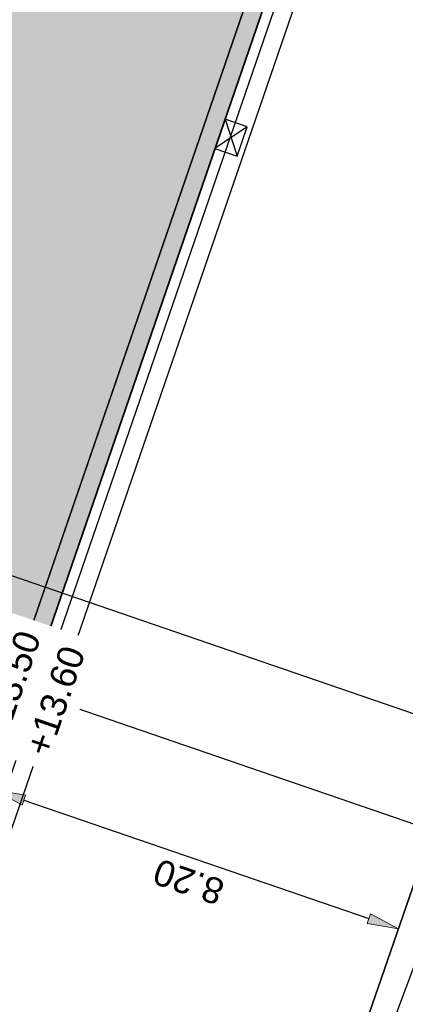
# Model space of a CAD drawing. Header units: metres. Extents: x 131295 to 132236, y 397710 to 398702.
# Tile 93 of 127: x 131633.4 to 131640.8, y 398339.9 to 398358.81. Entities that reach past the tile are written whole.
import ezdxf
from ezdxf.enums import TextEntityAlignment as Align

# ---------------------------------------------------------------- set-up
doc = ezdxf.new("R2010")
doc.units = ezdxf.units.M
doc.linetypes.add('AL-MATERIAALS', pattern=[2, 1, -1])
doc.layers.get('Defpoints').update_dxf_attribs({"color": 128})
for name, color, linetype, lineweight in [('N-D-dwarsprofiel situatie @ 0.2', 7, 'Continuous', 25), ('N-KO-trottoirband 180-200x250mm', 3, 'Continuous', 35), ('N-KO-trottoirband achterkant', 8, 'Continuous', 5), ('N-RI-trottoirkolk', 7, 'Continuous', 25), ('X-AL-maatvoering', 1, 'Continuous', 18), ('X-AL-materiaalscheiding', 1, 'AL-MATERIAALS', 18), ('X-AL-planhoogte', 190, 'Continuous', 25)]:
    doc.layers.add(name, color=color, linetype=linetype, lineweight=lineweight)
doc.layers.add("N-VH-arcering 'MAT' kleur 1 (heiderood)", color=7, linetype='Continuous', lineweight=18, true_color=0xd98c8c)
for name, color, linetype, plot in [('X-AL-contourlijnen', 30, 'Continuous', False), ('X-AL-hulplijn bandenlijnnummers', 30, 'Continuous', False), ('X-AL-hulplijn hoogtetekst', 190, 'Continuous', False)]:
    doc.layers.add(name, color=color, linetype=linetype, plot=plot)
doc.styles.add('CS Annotative', font='arial.ttf')
doc.dimstyles.new('CS Annotative', dxfattribs={"dimtxt": 2.5, "dimasz": 3, "dimexe": 0.18, "dimexo": 0.0625, "dimgap": 1, "dimtad": 1, "dimzin": 0, "dimdsep": 46, "dimtxsty": 'CS Annotative', "dimblk": 'CS Dimensionpijl', "dimcen": 0, "dimse1": 1, "dimse2": 1, "dimclrd": 256, "dimclre": 256, "dimclrt": 2, "dimadec": 0, "dimazin": 0, "dimtm": 1e-09, "dimtfac": 1, "dimtofl": 0, "dimtmove": 1, "dimatfit": 3, "dimfxl": 1, "dimtfillclr": 256, "dimtolj": 1, "dimtzin": 0, "dimarcsym": 0})

# ---------------------------------------------------------------- blocks, each defined once
blk = doc.blocks.new('*U68')
for p, q in [((0.5122429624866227, 1.409825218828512), (1.602494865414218, -2.178189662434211)), ((2.626980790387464, 0.6414607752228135), (-0.5122429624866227, -1.409825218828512))]:
    blk.add_line(p, q)
blk.add_lwpolyline([(0.5122429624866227, 1.409825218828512), (-0.5122429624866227, -1.409825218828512), (1.602494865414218, -2.178189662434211), (2.626980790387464, 0.6414607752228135)], close=True)
blk = doc.blocks.new('CS Dimensionpijl')
h = blk.add_hatch(color=256)
h.dxf.hatch_style = 1
h.paths.add_polyline_path([(-1, -0.1666666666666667), (0, 0), (-1, 0.1666666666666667)])
at = {"flags": 128}
blk.add_lwpolyline([(0, 0.5), (0, -0.5)], dxfattribs=at)
blk.add_lwpolyline([(-1, -0.1666666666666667), (0, 0), (-1, 0.1666666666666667)], close=True, dxfattribs=at)
blk = doc.blocks.new('*D297')
at = {"layer": 'Defpoints', "color": 0, "transparency": 16777216}
for p in [(131632.9165586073, 398344.0128299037), (131640.6578181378, 398341.3069579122), (131640.6717052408, 398341.3473622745)]:
    blk.add_point(p, dxfattribs=at)
at = {"layer": 'X-AL-maatvoering', "lineweight": -2, "transparency": 16777216}
blk.add_line((131633.483978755, 398343.8178058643), (131640.1042850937, 398341.5423863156), dxfattribs=at)
at = {"layer": 'X-AL-maatvoering', "lineweight": -2, "transparency": 16777216, "xscale": 0.6000000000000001, "yscale": 0.6000000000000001, "zscale": 0.6000000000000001}
for p, rotation in [((131632.9165586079, 398344.0128299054), 161.0319974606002), ((131640.6717052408, 398341.3473622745), 341.0319974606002)]:
    blk.add_blockref('CS Dimensionpijl', p, dxfattribs=dict(at, rotation=rotation))
at = {"layer": 'X-AL-maatvoering', "color": 2, "transparency": 16777216, "insert": (131636.6461455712, 398342.249531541), "char_height": 0.5, "attachment_point": 5, "rotation": 161.03199746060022, "style": 'CS Annotative'}
blk.add_mtext('\\A1;8.20', dxfattribs=at)
blk = doc.blocks.new('*U512')
blk.add_lwpolyline([(61.4697793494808, -21.12974743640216), (-85.11200217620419, 29.25657337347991)])
at = {"lineweight": 50, "style": 'CS Annotative'}
for tag, p in [('Dwp2:', (-89.25390332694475, 17.21618575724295)), ('Dwp1:', (57.32986866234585, -33.18247407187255))]:
    blk.add_attdef(tag, text='', height=4.999999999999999, rotation=161.03, dxfattribs=at).set_placement(p, align=Align.MIDDLE_CENTER)

msp = doc.modelspace()

# ---------------------------------------------------------------- hatches: boundary and pattern name
at = {"layer": "N-VH-arcering 'MAT' kleur 1 (heiderood)"}
h = msp.add_hatch(color=256, dxfattribs=at)
h.dxf.hatch_style = 1
edge = h.paths.add_edge_path()
edge.add_line((131644.7197422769, 398378.3540535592), (131650.347183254, 398394.7270267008))
edge.add_line((131650.347183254, 398394.7270267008), (131645.6186820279, 398396.3522270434))
edge.add_line((131645.6186820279, 398396.3522270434), (131644.9526251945, 398394.4143425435))
edge.add_line((131644.9526251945, 398394.4143425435), (131639.7519840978, 398379.2831386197))
edge.add_line((131639.7519840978, 398379.2831386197), (131639.5732120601, 398378.7630034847))
edge.add_line((131639.5732120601, 398378.7630034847), (131639.5082040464, 398378.5738634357))
edge.add_line((131639.5082040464, 398378.5738634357), (131639.0206439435, 398377.1553130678))
edge.add_line((131639.0206439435, 398377.1553130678), (131638.9556359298, 398376.9661730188))
edge.add_line((131638.9556359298, 398376.9661730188), (131638.7768638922, 398376.446037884))
edge.add_line((131638.7768638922, 398376.446037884), (131632.7636226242, 398358.9505833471))
edge.add_line((131632.7636226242, 398358.9505833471), (131632.5848505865, 398358.4304482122))
edge.add_line((131632.5848505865, 398358.4304482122), (131632.5198425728, 398358.2413081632))
edge.add_line((131632.5198425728, 398358.2413081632), (131632.03228247, 398356.8227577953))
edge.add_line((131632.03228247, 398356.8227577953), (131631.9672744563, 398356.6336177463))
edge.add_line((131631.9672744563, 398356.6336177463), (131631.7885024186, 398356.1134826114))
edge.add_line((131631.7885024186, 398356.1134826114), (131626.587861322, 398340.9822786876))
edge.add_line((131626.587861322, 398340.9822786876), (131626.4090892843, 398340.4621435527))
edge.add_line((131626.4090892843, 398340.4621435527), (131626.3440812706, 398340.2730035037))
edge.add_line((131626.3440812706, 398340.2730035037), (131625.8565211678, 398338.8544531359))
edge.add_line((131625.8565211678, 398338.8544531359), (131625.7915131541, 398338.6653130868))
edge.add_line((131625.7915131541, 398338.6653130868), (131625.6127411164, 398338.145177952))
edge.add_line((131625.6127411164, 398338.145177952), (131621.2247001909, 398325.3782246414))
edge.add_line((131621.2247001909, 398325.3782246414), (131621.0459279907, 398324.8580895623))
edge.add_line((131621.0459279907, 398324.8580895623), (131620.9809199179, 398324.6689495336))
edge.add_line((131620.9809199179, 398324.6689495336), (131620.4933600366, 398323.2503990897))
edge.add_line((131620.4933600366, 398323.2503990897), (131620.4283520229, 398323.0612590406))
edge.add_line((131620.4283520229, 398323.0612590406), (131619.6539016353, 398320.8080047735))
edge.add_arc((131600.7398967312, 398327.3088061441), 19.99999999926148, 337.67096400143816, 341.03199745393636, ccw=False)
edge.add_line((131619.2402427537, 398319.7103064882), (131617.9754396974, 398316.6308440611))
edge.add_line((131617.9754396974, 398316.6308440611), (131622.6005262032, 398314.7312191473))
edge.add_line((131622.6005262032, 398314.7312191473), (131623.9210622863, 398317.9463768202))
edge.add_arc((131605.4207162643, 398325.5448764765), 19.99999999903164, 337.670963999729, 338.7005252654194)
edge.add_line((131624.0546074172, 398318.2800226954), (131624.0700453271, 398318.2740038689))
edge.add_line((131624.0700453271, 398318.2740038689), (131628.0656127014, 398329.8990600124))
edge.add_line((131628.0656127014, 398329.8990600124), (131641.0142854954, 398367.5730707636))
edge.add_line((131641.0142854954, 398367.5730707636), (131644.7197422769, 398378.3540535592))

# ---------------------------------------------------------------- linework, layer by layer
at = {"layer": 'N-KO-trottoirband 180-200x250mm'}
msp.add_lwpolyline([(131641.0142854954, 398367.5730707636), (131628.0656127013, 398329.8990600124)], dxfattribs=at)
at = {"layer": 'N-KO-trottoirband achterkant'}
msp.add_lwpolyline([(131641.0142854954, 398367.5730707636), (131641.2034255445, 398367.5080627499), (131628.2547527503, 398329.8340519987), (131628.0656127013, 398329.8990600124)], dxfattribs=at)
at = {"layer": 'X-AL-contourlijnen', "flags": 128}
msp.add_lwpolyline([(131624.0700453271, 398318.2740038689), (131628.0656127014, 398329.8990600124), (131641.0142854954, 398367.5730707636), (131644.7197422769, 398378.3540535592), (131650.347183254, 398394.7270267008)], dxfattribs=at)
msp.add_lwpolyline([(131646.623322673, 398358.56997323), (131643.8206008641, 398366.2939486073, 0.2266814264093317), (131643.3286108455, 398366.7776300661), (131641.6289906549, 398367.3617947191), (131641.2034255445, 398367.5080627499), (131628.2547527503, 398329.8340519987), (131628.6803178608, 398329.6877839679), (131630.7620878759, 398328.9722732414, 0.2180405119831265), (131631.4249358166, 398329.0376465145), (131637.7191070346, 398332.705817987), (131637.9959510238, 398333.7322775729), (131638.0364906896, 398333.7213437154)], format="xyb", close=True, dxfattribs=at)
msp.add_lwpolyline([(131645.9585233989, 398353.8195265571), (131646.954252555, 398356.7247192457), (131647.0311457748, 398357.3535615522), (131647.0083580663, 398357.44019359), (131646.4800968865, 398357.6738560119), (131646.7374051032, 398358.2555753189), (131646.623322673, 398358.56997323), (131638.0364906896, 398333.7213437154), (131638.638178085, 398333.5590640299), (131638.8801653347, 398334.0345316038), (131642.2216166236, 398342.9766774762)], close=True, dxfattribs=at)
at = {"layer": 'X-AL-hulplijn bandenlijnnummers'}
msp.add_lwpolyline([(131640.5857783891, 398367.403124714), (131627.832129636, 398330.29653411)], dxfattribs=at)
at = {"layer": 'X-AL-hulplijn hoogtetekst'}
for points in [[(131641.1280495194, 398367.9040658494), (131641.6481846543, 398367.7252938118), (131628.4719838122, 398329.3892928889), (131627.9518486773, 398329.5680649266)], [(131640.6832904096, 398367.6868347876), (131627.7346176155, 398330.0128240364)]]:
    msp.add_lwpolyline(points, dxfattribs=at)
at = {"layer": 'X-AL-hulplijn hoogtetekst', "flags": 128}
for points in [[(131638.3262527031, 398333.7178171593), (131638.5592472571, 398334.1756154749), (131641.8921835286, 398343.0949740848), (131645.627527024, 398353.9332872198), (131646.6112852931, 398356.8035530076), (131646.6755879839, 398357.3294284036), (131646.6698721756, 398357.3511581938)], [(131612.7755761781, 398353.050182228), (131647.9451928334, 398340.9622773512)]]:
    msp.add_lwpolyline(points, dxfattribs=at)
at = {"layer": 'X-AL-materiaalscheiding', "flags": 128}
msp.add_lwpolyline([(131638.0364906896, 398333.7213437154), (131646.623322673, 398358.56997323)], dxfattribs=at)

# ---------------------------------------------------------------- block references
at = {"layer": 'N-D-dwarsprofiel situatie @ 0.2', "xscale": 0.2, "yscale": 0.2, "zscale": 0.2}
msp.add_blockref('*U512', (131631.8524682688, 398348.6082310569), dxfattribs=at)
at = {"layer": 'N-RI-trottoirkolk', "xscale": 0.2, "yscale": 0.2, "zscale": 0.2, "rotation": 1}
msp.add_blockref('*U68', (131637.2483437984, 398356.6161078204), dxfattribs=at)

# ---------------------------------------------------------------- dimensions: what is measured, and where the dimension line sits
at = {"layer": 'X-AL-maatvoering'}
dim = msp.add_linear_dim(base=(131640.6717052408, 398341.3473622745), p1=(131632.9165586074, 398344.0128299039), p2=(131640.6578181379, 398341.3069579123), angle=161.0319974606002, dimstyle='CS Annotative', dxfattribs=at)
dim.commit()
dim.dimension.update_dxf_attribs({"geometry": '*D297', "text_midpoint": (131636.6461455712, 398342.249531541)})

# ---------------------------------------------------------------- next in the draw order: texts
at = {"layer": 'X-AL-planhoogte', "insert": (131633.2356436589, 398346.0179944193), "char_height": 0.5, "attachment_point": 5, "rotation": 71.03199745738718, "style": 'CS Annotative', "bg_fill": 2}
msp.add_mtext('+13.50', dxfattribs=at)

# ---------------------------------------------------------------- next in the draw order: texts
at = {"layer": 'X-AL-planhoogte', "insert": (131634.0867738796, 398345.7254583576), "char_height": 0.5, "attachment_point": 5, "rotation": 71.03199745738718, "style": 'CS Annotative', "bg_fill": 2}
msp.add_mtext('+13.60', dxfattribs=at)

doc.saveas('drawing.dxf')
